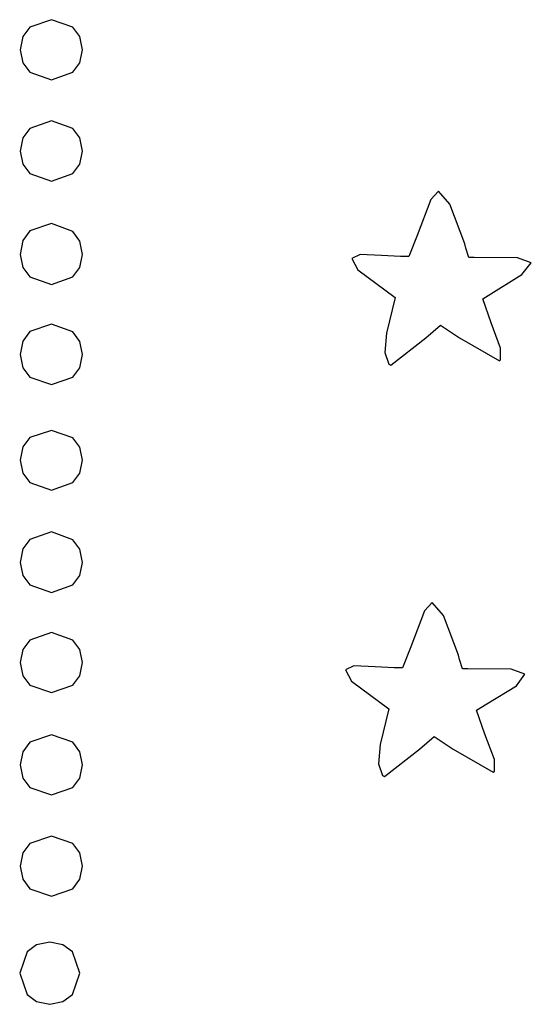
# Model space of a CAD drawing. Extents: x 48 to 158, y 6 to 137.
# Tile 2 of 8: x 102 to 116, y 6 to 33. Entities that reach past the tile are written whole.
import ezdxf

# ---------------------------------------------------------------- set-up
doc = ezdxf.new("R2010")
doc.units = 0

msp = doc.modelspace()

# ---------------------------------------------------------------- linework, layer by layer
at = {"layer": 'Layer 1'}
for p, q in [((103.137889, 32.7802), (102.565299, 32.579125)), ((103.710312, 32.579125), (103.137889, 32.7802)), ((102.565299, 32.579125), (102.376584, 32.327781)), ((103.898818, 32.327781), (103.710312, 32.579125)), ((102.376584, 32.327781), (102.305, 31.9759)), ((103.97011, 31.9759), (103.898818, 32.327781)), ((102.305, 31.9759), (102.376548, 31.624006)), ((102.305, 31.9759), (102.305, 31.9759)), ((103.898562, 31.624006), (103.97011, 31.9759)), ((102.376548, 31.624006), (102.565173, 31.372652)), ((103.709937, 31.372652), (103.898562, 31.624006)), ((102.565173, 31.372652), (103.137555, 31.17157)), ((103.137555, 31.17157), (103.709937, 31.372652)), ((103.137889, 30.070875), (102.565299, 29.869781)), ((103.710312, 29.869781), (103.137889, 30.070875)), ((102.565299, 29.869781), (102.376584, 29.618414)), ((103.898818, 29.618414), (103.710312, 29.869781)), ((102.376584, 29.618414), (102.305, 29.2665)), ((103.97011, 29.2665), (103.898818, 29.618414)), ((102.305, 29.2665), (102.376548, 28.914606)), ((102.305, 29.2665), (102.305, 29.2665)), ((103.898562, 28.914606), (103.97011, 29.2665)), ((102.376548, 28.914606), (102.565173, 28.663253)), ((103.709937, 28.663253), (103.898562, 28.914606)), ((102.565173, 28.663253), (103.137555, 28.46217)), ((103.137555, 28.46217), (103.709937, 28.663253)), ((113.481445, 28.19411), (113.28389, 27.971861)), ((113.791889, 27.848389), (113.481445, 28.19411)), ((113.28389, 27.971861), (112.917001, 27.00878)), ((114.187, 26.783), (113.791889, 27.848389)), ((103.137555, 27.326265), (102.565173, 27.127824)), ((103.709937, 27.111973), (103.137555, 27.326265)), ((102.565173, 27.127824), (102.376548, 26.868876)), ((103.898562, 26.855006), (103.709937, 27.111973)), ((112.917001, 27.00878), (112.691223, 26.444336)), ((102.376548, 26.868876), (102.305, 26.5008)), ((103.97011, 26.5008), (103.898562, 26.855006)), ((114.215222, 26.670111), (114.187, 26.783)), ((114.299889, 26.416111), (114.215222, 26.670111)), ((102.305, 26.5008), (102.376548, 26.148906)), ((102.305, 26.5008), (102.305, 26.5008)), ((103.898562, 26.148906), (103.97011, 26.5008)), ((111.393001, 26.493725), (111.167223, 26.387892)), ((111.167223, 26.387892), (111.333029, 26.088031)), ((111.957445, 26.472558), (111.393001, 26.493725)), ((112.465445, 26.444336), (111.957445, 26.472558)), ((112.691223, 26.444336), (112.465445, 26.444336)), ((114.441, 26.416111), (114.299889, 26.416111)), ((115.594583, 26.409055), (114.441, 26.416111)), ((115.965, 26.275), (115.594583, 26.409055)), ((102.376548, 26.148906), (102.565173, 25.897552)), ((103.709937, 25.897552), (103.898562, 26.148906)), ((111.333029, 26.088031), (112.324333, 25.343672)), ((115.710993, 25.96456), (115.965, 26.275)), ((115.965, 26.275), (115.965, 26.275)), ((115.965, 26.275), (115.965, 26.275)), ((102.565173, 25.897552), (103.137555, 25.69647)), ((103.137555, 25.69647), (103.709937, 25.897552)), ((114.666773, 25.315449), (115.710993, 25.96456)), ((112.324333, 25.343672), (112.0915, 24.391173)), ((114.892551, 24.666338), (114.666773, 25.315449)), ((103.137889, 24.634575), (102.565299, 24.434822)), ((103.710312, 24.426891), (103.137889, 24.634575)), ((113.142778, 24.271226), (113.537889, 24.609892)), ((113.537889, 24.609892), (114.045889, 24.271226)), ((115.146551, 23.992533), (114.892551, 24.666338)), ((102.565299, 24.434822), (102.376584, 24.179678)), ((103.898818, 24.172738), (103.710312, 24.426891)), ((112.0915, 24.391173), (112.054458, 23.875236)), ((112.211445, 23.537449), (113.142778, 24.271226)), ((114.045889, 24.271226), (115.118329, 23.650338)), ((102.376584, 24.179678), (102.305, 23.8197)), ((103.97011, 23.8197), (103.898818, 24.172738)), ((115.146551, 23.678561), (115.146551, 23.992533)), ((102.305, 23.8197), (102.376548, 23.467806)), ((102.305, 23.8197), (102.305, 23.8197)), ((103.898562, 23.467806), (103.97011, 23.8197)), ((112.054458, 23.875236), (112.155, 23.565672)), ((102.376548, 23.467806), (102.565173, 23.216452)), ((103.709937, 23.216452), (103.898562, 23.467806)), ((112.155, 23.565672), (112.211445, 23.537449)), ((115.118329, 23.650338), (115.146551, 23.678561)), ((102.565173, 23.216452), (103.137555, 23.01537)), ((103.137555, 23.01537), (103.709937, 23.216452)), ((103.137889, 21.7912), (102.565299, 21.596716)), ((103.710312, 21.588784), (103.137889, 21.7912)), ((102.376584, 21.348157), (102.305, 20.9974)), ((102.565299, 21.596716), (102.376584, 21.348157)), ((103.898818, 21.341218), (103.710312, 21.588784)), ((103.97011, 20.9974), (103.898818, 21.341218)), ((102.305, 20.9974), (102.376548, 20.645506)), ((102.305, 20.9974), (102.305, 20.9974)), ((103.898562, 20.645506), (103.97011, 20.9974)), ((102.376548, 20.645506), (102.565173, 20.394153)), ((103.709937, 20.394153), (103.898562, 20.645506)), ((102.565173, 20.394153), (103.137555, 20.19307)), ((103.137555, 20.19307), (103.709937, 20.394153)), ((103.137889, 19.074775), (102.565299, 18.875022)), ((103.710312, 18.867091), (103.137889, 19.074775)), ((102.565299, 18.875022), (102.376584, 18.619878)), ((103.898818, 18.612938), (103.710312, 18.867091)), ((102.376584, 18.619878), (102.305, 18.2599)), ((103.97011, 18.2599), (103.898818, 18.612938)), ((102.305, 18.2599), (102.376548, 17.908006)), ((102.305, 18.2599), (102.305, 18.2599)), ((103.898562, 17.908006), (103.97011, 18.2599)), ((102.376548, 17.908006), (102.565173, 17.656652)), ((102.565173, 17.656652), (103.137555, 17.45557)), ((103.137555, 17.45557), (103.709937, 17.656652)), ((103.709937, 17.656652), (103.898562, 17.908006)), ((113.312445, 17.18741), (113.11489, 16.965161)), ((113.622889, 16.841689), (113.312445, 17.18741)), ((113.11489, 16.965161), (112.748001, 16.00208)), ((114.018, 15.7763), (113.622889, 16.841689)), ((103.137889, 16.3831), (102.565299, 16.182025)), ((103.710312, 16.182025), (103.137889, 16.3831)), ((102.565299, 16.182025), (102.376584, 15.930681)), ((103.898818, 15.930681), (103.710312, 16.182025)), ((102.376584, 15.930681), (102.305, 15.5788)), ((103.97011, 15.5788), (103.898818, 15.930681)), ((112.748001, 16.00208), (112.522223, 15.437636)), ((102.305, 15.5788), (102.376548, 15.226906)), ((102.305, 15.5788), (102.305, 15.5788)), ((103.898562, 15.226906), (103.97011, 15.5788)), ((114.046222, 15.663411), (114.018, 15.7763)), ((114.130889, 15.409411), (114.046222, 15.663411)), ((111.224001, 15.487025), (110.998223, 15.381192)), ((110.998223, 15.381192), (111.164029, 15.081331)), ((111.788445, 15.465858), (111.224001, 15.487025)), ((112.296445, 15.437636), (111.788445, 15.465858)), ((112.522223, 15.437636), (112.296445, 15.437636)), ((114.272, 15.409411), (114.130889, 15.409411)), ((115.425583, 15.402355), (114.272, 15.409411)), ((115.796, 15.2683), (115.425583, 15.402355)), ((102.376548, 15.226906), (102.565173, 14.975552)), ((103.709937, 14.975552), (103.898562, 15.226906)), ((111.164029, 15.081331), (112.155333, 14.336972)), ((115.570217, 14.957859), (115.796, 15.2683)), ((115.796, 15.2683), (115.796, 15.2683)), ((115.796, 15.2683), (115.796, 15.2683)), ((102.565173, 14.975552), (103.137555, 14.77447)), ((103.137555, 14.77447), (103.709937, 14.975552)), ((114.779995, 14.478082), (115.570217, 14.957859)), ((112.155333, 14.336972), (111.9225, 13.384473)), ((114.497773, 14.308749), (114.779995, 14.478082)), ((114.723551, 13.659638), (114.497773, 14.308749)), ((102.565299, 13.444481), (102.376584, 13.193114)), ((103.137889, 13.645575), (102.565299, 13.444481)), ((103.710312, 13.444481), (103.137889, 13.645575)), ((103.898818, 13.193114), (103.710312, 13.444481)), ((112.973778, 13.264526), (113.368889, 13.603192)), ((113.368889, 13.603192), (113.876889, 13.264526)), ((114.977551, 12.985833), (114.723551, 13.659638)), ((102.376584, 13.193114), (102.305, 12.8412)), ((103.97011, 12.8412), (103.898818, 13.193114)), ((111.9225, 13.384473), (111.885458, 12.868536)), ((112.042445, 12.530749), (112.973778, 13.264526)), ((113.876889, 13.264526), (114.949329, 12.643638)), ((114.977551, 12.671861), (114.977551, 12.985833)), ((102.305, 12.8412), (102.376548, 12.489306)), ((102.305, 12.8412), (102.305, 12.8412)), ((103.898562, 12.489306), (103.97011, 12.8412)), ((111.885458, 12.868536), (111.986, 12.558972)), ((114.949329, 12.643638), (114.977551, 12.671861)), ((102.376548, 12.489306), (102.565173, 12.237953)), ((103.709937, 12.237953), (103.898562, 12.489306)), ((111.986, 12.558972), (112.042445, 12.530749)), ((102.565173, 12.237953), (103.137555, 12.03687)), ((103.137555, 12.03687), (103.709937, 12.237953)), ((103.137889, 10.9362), (102.565299, 10.735125)), ((103.710312, 10.735125), (103.137889, 10.9362)), ((102.565299, 10.735125), (102.376584, 10.483781)), ((103.898818, 10.483781), (103.710312, 10.735125)), ((102.376584, 10.483781), (102.305, 10.1319)), ((103.97011, 10.1319), (103.898818, 10.483781)), ((102.305, 10.1319), (102.376548, 9.780006)), ((102.305, 10.1319), (102.305, 10.1319)), ((103.898562, 9.780006), (103.97011, 10.1319)), ((102.376548, 9.780006), (102.565173, 9.528652)), ((103.709937, 9.528652), (103.898562, 9.780006)), ((102.565173, 9.528652), (103.137555, 9.32757)), ((103.137555, 9.32757), (103.709937, 9.528652)), ((102.744106, 8.028342), (102.492752, 7.839717)), ((103.096, 8.09989), (102.744106, 8.028342)), ((103.447768, 8.028342), (103.096, 8.09989)), ((103.096, 8.09989), (103.096, 8.09989)), ((103.699062, 7.839717), (103.447768, 8.028342)), ((102.492752, 7.839717), (102.29167, 7.267335)), ((103.900165, 7.267335), (103.699062, 7.839717)), ((102.29167, 7.267335), (102.492752, 6.694953)), ((103.699186, 6.694953), (103.900165, 7.267335)), ((102.492752, 6.694953), (102.744106, 6.506328)), ((103.447876, 6.506328), (103.699186, 6.694953)), ((102.744106, 6.506328), (103.096, 6.43478)), ((103.096, 6.43478), (103.447876, 6.506328))]:
    msp.add_line(p, q, dxfattribs=at)

doc.saveas('drawing.dxf')
